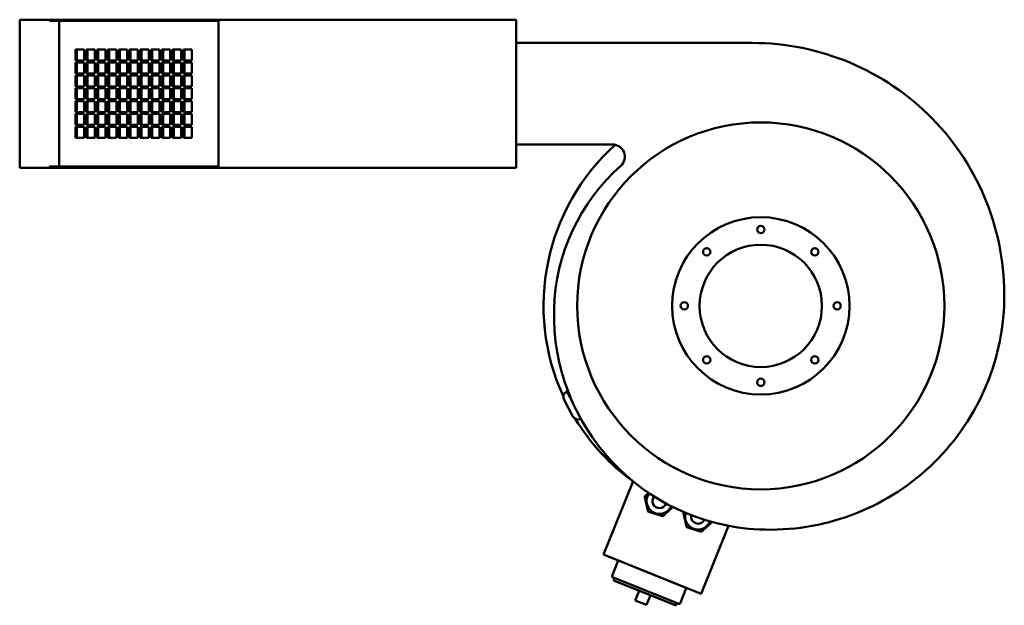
# Model space of a CAD drawing. Header units: millimetres. Extents: x 228 to 1032, y 206 to 685.
import ezdxf

# ---------------------------------------------------------------- set-up
doc = ezdxf.new("R2010")
doc.units = ezdxf.units.MM
doc.header["$LTSCALE"] = 3
doc.layers.add('Widoczne (ISO)', color=7, linetype='Continuous', lineweight=50)

msp = doc.modelspace()

# ---------------------------------------------------------------- linework, layer by layer
at = {"layer": 'Widoczne (ISO)'}
for p, q in [((227.71, 684.5), (252.05, 684.5)), ((227.71, 684.5), (227.71, 563.5)), ((252.05, 684.5), (389.1, 684.5)), ((252.05, 684.5), (252.05, 683.5)), ((389.99, 684.5), (389.1, 684.5)), ((389.1, 683.74), (389.1, 684.5)), ((389.99, 684.5), (633.29, 684.5)), ((633.29, 563.5), (633.29, 684.5)), ((252.05, 683.5), (389.1, 683.5)), ((259.83, 564.5), (259.83, 683.5)), ((389.1, 683.5), (389.1, 683.74)), ((389.1, 683.5), (389.99, 683.5)), ((390.29, 682.5), (390.29, 566.24)), ((273.38, 651), (273.38, 660)), ((273.38, 660), (280.27, 660)), ((274.34, 660), (274.34, 651)), ((280.27, 660), (280.27, 651)), ((282.19, 651), (282.19, 660)), ((282.19, 660), (289.08, 660)), ((283.15, 660), (283.15, 651)), ((289.08, 660), (289.08, 651)), ((291, 651), (291, 660)), ((291, 660), (297.89, 660)), ((291.96, 660), (291.96, 651)), ((297.89, 660), (297.89, 651)), ((299.81, 651), (299.81, 660)), ((299.81, 660), (306.7, 660)), ((300.77, 660), (300.77, 651)), ((306.7, 660), (306.7, 651)), ((308.61, 651), (308.61, 660)), ((308.61, 660), (315.51, 660)), ((309.58, 660), (309.58, 651)), ((315.51, 660), (315.51, 651)), ((317.42, 651), (317.42, 660)), ((317.42, 660), (324.32, 660)), ((318.39, 660), (318.39, 651)), ((324.32, 660), (324.32, 651)), ((326.23, 651), (326.23, 660)), ((326.23, 660), (333.13, 660)), ((327.2, 660), (327.2, 651)), ((333.13, 660), (333.13, 651)), ((335.04, 651), (335.04, 660)), ((335.04, 660), (341.94, 660)), ((336.01, 660), (336.01, 651)), ((341.94, 660), (341.94, 651)), ((343.85, 651), (343.85, 660)), ((343.85, 660), (350.75, 660)), ((344.82, 660), (344.82, 651)), ((350.75, 660), (350.75, 651)), ((352.66, 651), (352.66, 660)), ((352.66, 660), (359.56, 660)), ((353.63, 660), (353.63, 651)), ((359.56, 660), (359.56, 651)), ((361.47, 651), (361.47, 660)), ((361.47, 660), (368.37, 660)), ((362.44, 660), (362.44, 651)), ((368.37, 660), (368.37, 651)), ((633.29, 665.5), (826.19, 665.5)), ((280.27, 651), (273.38, 651)), ((273.38, 640.5), (273.38, 649.5)), ((273.38, 649.5), (280.27, 649.5)), ((274.34, 649.5), (274.34, 640.5)), ((280.27, 649.5), (280.27, 640.5)), ((289.08, 651), (282.19, 651)), ((282.19, 640.5), (282.19, 649.5)), ((282.19, 649.5), (289.08, 649.5)), ((283.15, 649.5), (283.15, 640.5)), ((289.08, 649.5), (289.08, 640.5)), ((297.89, 651), (291, 651)), ((291, 640.5), (291, 649.5)), ((291, 649.5), (297.89, 649.5)), ((291.96, 649.5), (291.96, 640.5)), ((297.89, 649.5), (297.89, 640.5)), ((306.7, 651), (299.81, 651)), ((299.81, 640.5), (299.81, 649.5)), ((299.81, 649.5), (306.7, 649.5)), ((300.77, 649.5), (300.77, 640.5)), ((306.7, 649.5), (306.7, 640.5)), ((315.51, 651), (308.61, 651)), ((308.61, 640.5), (308.61, 649.5)), ((308.61, 649.5), (315.51, 649.5)), ((309.58, 649.5), (309.58, 640.5)), ((315.51, 649.5), (315.51, 640.5)), ((324.32, 651), (317.42, 651)), ((317.42, 640.5), (317.42, 649.5)), ((317.42, 649.5), (324.32, 649.5)), ((318.39, 649.5), (318.39, 640.5)), ((324.32, 649.5), (324.32, 640.5)), ((333.13, 651), (326.23, 651)), ((326.23, 640.5), (326.23, 649.5)), ((326.23, 649.5), (333.13, 649.5)), ((327.2, 649.5), (327.2, 640.5)), ((333.13, 649.5), (333.13, 640.5)), ((341.94, 651), (335.04, 651)), ((335.04, 640.5), (335.04, 649.5)), ((335.04, 649.5), (341.94, 649.5)), ((336.01, 649.5), (336.01, 640.5)), ((341.94, 649.5), (341.94, 640.5)), ((350.75, 651), (343.85, 651)), ((343.85, 640.5), (343.85, 649.5)), ((343.85, 649.5), (350.75, 649.5)), ((344.82, 649.5), (344.82, 640.5)), ((350.75, 649.5), (350.75, 640.5)), ((359.56, 651), (352.66, 651)), ((352.66, 640.5), (352.66, 649.5)), ((352.66, 649.5), (359.56, 649.5)), ((353.63, 649.5), (353.63, 640.5)), ((359.56, 649.5), (359.56, 640.5)), ((368.37, 651), (361.47, 651)), ((361.47, 640.5), (361.47, 649.5)), ((361.47, 649.5), (368.37, 649.5)), ((362.44, 649.5), (362.44, 640.5)), ((368.37, 649.5), (368.37, 640.5)), ((280.27, 640.5), (273.38, 640.5)), ((273.38, 630), (273.38, 639)), ((273.38, 639), (280.27, 639)), ((274.34, 639), (274.34, 630)), ((280.27, 639), (280.27, 630)), ((289.08, 640.5), (282.19, 640.5)), ((282.19, 630), (282.19, 639)), ((282.19, 639), (289.08, 639)), ((283.15, 639), (283.15, 630)), ((289.08, 639), (289.08, 630)), ((297.89, 640.5), (291, 640.5)), ((291, 630), (291, 639)), ((291, 639), (297.89, 639)), ((291.96, 639), (291.96, 630)), ((297.89, 639), (297.89, 630)), ((306.7, 640.5), (299.81, 640.5)), ((299.81, 630), (299.81, 639)), ((299.81, 639), (306.7, 639)), ((300.77, 639), (300.77, 630)), ((306.7, 639), (306.7, 630)), ((315.51, 640.5), (308.61, 640.5)), ((308.61, 630), (308.61, 639)), ((308.61, 639), (315.51, 639)), ((309.58, 639), (309.58, 630)), ((315.51, 639), (315.51, 630)), ((324.32, 640.5), (317.42, 640.5)), ((317.42, 630), (317.42, 639)), ((317.42, 639), (324.32, 639)), ((318.39, 639), (318.39, 630)), ((324.32, 639), (324.32, 630)), ((333.13, 640.5), (326.23, 640.5)), ((326.23, 630), (326.23, 639)), ((326.23, 639), (333.13, 639)), ((327.2, 639), (327.2, 630)), ((333.13, 639), (333.13, 630)), ((341.94, 640.5), (335.04, 640.5)), ((335.04, 630), (335.04, 639)), ((335.04, 639), (341.94, 639)), ((336.01, 639), (336.01, 630)), ((341.94, 639), (341.94, 630)), ((350.75, 640.5), (343.85, 640.5)), ((343.85, 630), (343.85, 639)), ((343.85, 639), (350.75, 639)), ((344.82, 639), (344.82, 630)), ((350.75, 639), (350.75, 630)), ((359.56, 640.5), (352.66, 640.5)), ((352.66, 630), (352.66, 639)), ((352.66, 639), (359.56, 639)), ((353.63, 639), (353.63, 630)), ((359.56, 639), (359.56, 630)), ((368.37, 640.5), (361.47, 640.5)), ((361.47, 630), (361.47, 639)), ((361.47, 639), (368.37, 639)), ((362.44, 639), (362.44, 630)), ((368.37, 639), (368.37, 630)), ((280.27, 630), (273.38, 630)), ((273.38, 619.5), (273.38, 628.5)), ((273.38, 628.5), (280.27, 628.5)), ((274.34, 628.5), (274.34, 619.5)), ((280.27, 628.5), (280.27, 619.5)), ((289.08, 630), (282.19, 630)), ((282.19, 619.5), (282.19, 628.5)), ((282.19, 628.5), (289.08, 628.5)), ((283.15, 628.5), (283.15, 619.5)), ((289.08, 628.5), (289.08, 619.5)), ((297.89, 630), (291, 630)), ((291, 619.5), (291, 628.5)), ((291, 628.5), (297.89, 628.5)), ((291.96, 628.5), (291.96, 619.5)), ((297.89, 628.5), (297.89, 619.5)), ((306.7, 630), (299.81, 630)), ((299.81, 619.5), (299.81, 628.5)), ((299.81, 628.5), (306.7, 628.5)), ((300.77, 628.5), (300.77, 619.5)), ((306.7, 628.5), (306.7, 619.5)), ((315.51, 630), (308.61, 630)), ((308.61, 619.5), (308.61, 628.5)), ((308.61, 628.5), (315.51, 628.5)), ((309.58, 628.5), (309.58, 619.5)), ((315.51, 628.5), (315.51, 619.5)), ((324.32, 630), (317.42, 630)), ((317.42, 619.5), (317.42, 628.5)), ((317.42, 628.5), (324.32, 628.5)), ((318.39, 628.5), (318.39, 619.5)), ((324.32, 628.5), (324.32, 619.5)), ((333.13, 630), (326.23, 630)), ((326.23, 619.5), (326.23, 628.5)), ((326.23, 628.5), (333.13, 628.5)), ((327.2, 628.5), (327.2, 619.5)), ((333.13, 628.5), (333.13, 619.5)), ((341.94, 630), (335.04, 630)), ((335.04, 619.5), (335.04, 628.5)), ((335.04, 628.5), (341.94, 628.5)), ((336.01, 628.5), (336.01, 619.5)), ((341.94, 628.5), (341.94, 619.5)), ((350.75, 630), (343.85, 630)), ((343.85, 619.5), (343.85, 628.5)), ((343.85, 628.5), (350.75, 628.5)), ((344.82, 628.5), (344.82, 619.5)), ((350.75, 628.5), (350.75, 619.5)), ((359.56, 630), (352.66, 630)), ((352.66, 619.5), (352.66, 628.5)), ((352.66, 628.5), (359.56, 628.5)), ((353.63, 628.5), (353.63, 619.5)), ((359.56, 628.5), (359.56, 619.5)), ((368.37, 630), (361.47, 630)), ((361.47, 619.5), (361.47, 628.5)), ((361.47, 628.5), (368.37, 628.5)), ((362.44, 628.5), (362.44, 619.5)), ((368.37, 628.5), (368.37, 619.5)), ((280.27, 619.5), (273.38, 619.5)), ((273.38, 609), (273.38, 618)), ((273.38, 618), (280.27, 618)), ((274.34, 618), (274.34, 609)), ((280.27, 618), (280.27, 609)), ((289.08, 619.5), (282.19, 619.5)), ((282.19, 609), (282.19, 618)), ((282.19, 618), (289.08, 618)), ((283.15, 618), (283.15, 609)), ((289.08, 618), (289.08, 609)), ((297.89, 619.5), (291, 619.5)), ((291, 609), (291, 618)), ((291, 618), (297.89, 618)), ((291.96, 618), (291.96, 609)), ((297.89, 618), (297.89, 609)), ((306.7, 619.5), (299.81, 619.5)), ((299.81, 609), (299.81, 618)), ((299.81, 618), (306.7, 618)), ((300.77, 618), (300.77, 609)), ((306.7, 618), (306.7, 609)), ((315.51, 619.5), (308.61, 619.5)), ((308.61, 609), (308.61, 618)), ((308.61, 618), (315.51, 618)), ((309.58, 618), (309.58, 609)), ((315.51, 618), (315.51, 609)), ((324.32, 619.5), (317.42, 619.5)), ((317.42, 609), (317.42, 618)), ((317.42, 618), (324.32, 618)), ((318.39, 618), (318.39, 609)), ((324.32, 618), (324.32, 609)), ((333.13, 619.5), (326.23, 619.5)), ((326.23, 609), (326.23, 618)), ((326.23, 618), (333.13, 618)), ((327.2, 618), (327.2, 609)), ((333.13, 618), (333.13, 609)), ((341.94, 619.5), (335.04, 619.5)), ((335.04, 609), (335.04, 618)), ((335.04, 618), (341.94, 618)), ((336.01, 618), (336.01, 609)), ((341.94, 618), (341.94, 609)), ((350.75, 619.5), (343.85, 619.5)), ((343.85, 609), (343.85, 618)), ((343.85, 618), (350.75, 618)), ((344.82, 618), (344.82, 609)), ((350.75, 618), (350.75, 609)), ((359.56, 619.5), (352.66, 619.5)), ((352.66, 609), (352.66, 618)), ((352.66, 618), (359.56, 618)), ((353.63, 618), (353.63, 609)), ((359.56, 618), (359.56, 609)), ((368.37, 619.5), (361.47, 619.5)), ((361.47, 609), (361.47, 618)), ((361.47, 618), (368.37, 618)), ((362.44, 618), (362.44, 609)), ((368.37, 618), (368.37, 609)), ((280.27, 609), (273.38, 609)), ((273.38, 598.5), (273.38, 607.5)), ((273.38, 607.5), (280.27, 607.5)), ((274.34, 607.5), (274.34, 598.5)), ((280.27, 607.5), (280.27, 598.5)), ((289.08, 609), (282.19, 609)), ((282.19, 598.5), (282.19, 607.5)), ((282.19, 607.5), (289.08, 607.5)), ((283.15, 607.5), (283.15, 598.5)), ((289.08, 607.5), (289.08, 598.5)), ((297.89, 609), (291, 609)), ((291, 598.5), (291, 607.5)), ((291, 607.5), (297.89, 607.5)), ((291.96, 607.5), (291.96, 598.5)), ((297.89, 607.5), (297.89, 598.5)), ((306.7, 609), (299.81, 609)), ((299.81, 598.5), (299.81, 607.5)), ((299.81, 607.5), (306.7, 607.5)), ((300.77, 607.5), (300.77, 598.5)), ((306.7, 607.5), (306.7, 598.5)), ((315.51, 609), (308.61, 609)), ((308.61, 598.5), (308.61, 607.5)), ((308.61, 607.5), (315.51, 607.5)), ((309.58, 607.5), (309.58, 598.5)), ((315.51, 607.5), (315.51, 598.5)), ((324.32, 609), (317.42, 609)), ((317.42, 598.5), (317.42, 607.5)), ((317.42, 607.5), (324.32, 607.5)), ((318.39, 607.5), (318.39, 598.5)), ((324.32, 607.5), (324.32, 598.5)), ((333.13, 609), (326.23, 609)), ((326.23, 598.5), (326.23, 607.5)), ((326.23, 607.5), (333.13, 607.5)), ((327.2, 607.5), (327.2, 598.5)), ((333.13, 607.5), (333.13, 598.5)), ((341.94, 609), (335.04, 609)), ((335.04, 598.5), (335.04, 607.5)), ((335.04, 607.5), (341.94, 607.5)), ((336.01, 607.5), (336.01, 598.5)), ((341.94, 607.5), (341.94, 598.5)), ((350.75, 609), (343.85, 609)), ((343.85, 598.5), (343.85, 607.5)), ((343.85, 607.5), (350.75, 607.5)), ((344.82, 607.5), (344.82, 598.5)), ((350.75, 607.5), (350.75, 598.5)), ((359.56, 609), (352.66, 609)), ((352.66, 598.5), (352.66, 607.5)), ((352.66, 607.5), (359.56, 607.5)), ((353.63, 607.5), (353.63, 598.5)), ((359.56, 607.5), (359.56, 598.5)), ((368.37, 609), (361.47, 609)), ((361.47, 598.5), (361.47, 607.5)), ((361.47, 607.5), (368.37, 607.5)), ((362.44, 607.5), (362.44, 598.5)), ((368.37, 607.5), (368.37, 598.5)), ((280.27, 598.5), (273.38, 598.5)), ((273.38, 588), (273.38, 597)), ((273.38, 597), (280.27, 597)), ((274.34, 597), (274.34, 588)), ((280.27, 597), (280.27, 588)), ((289.08, 598.5), (282.19, 598.5)), ((282.19, 588), (282.19, 597)), ((282.19, 597), (289.08, 597)), ((283.15, 597), (283.15, 588)), ((289.08, 597), (289.08, 588)), ((297.89, 598.5), (291, 598.5)), ((291, 588), (291, 597)), ((291, 597), (297.89, 597)), ((291.96, 597), (291.96, 588)), ((297.89, 597), (297.89, 588)), ((306.7, 598.5), (299.81, 598.5)), ((299.81, 588), (299.81, 597)), ((299.81, 597), (306.7, 597)), ((300.77, 597), (300.77, 588)), ((306.7, 597), (306.7, 588)), ((315.51, 598.5), (308.61, 598.5)), ((308.61, 588), (308.61, 597)), ((308.61, 597), (315.51, 597)), ((309.58, 597), (309.58, 588)), ((315.51, 597), (315.51, 588)), ((324.32, 598.5), (317.42, 598.5)), ((317.42, 588), (317.42, 597)), ((317.42, 597), (324.32, 597)), ((318.39, 597), (318.39, 588)), ((324.32, 597), (324.32, 588)), ((333.13, 598.5), (326.23, 598.5)), ((326.23, 588), (326.23, 597)), ((326.23, 597), (333.13, 597)), ((327.2, 597), (327.2, 588)), ((333.13, 597), (333.13, 588)), ((341.94, 598.5), (335.04, 598.5)), ((335.04, 588), (335.04, 597)), ((335.04, 597), (341.94, 597)), ((336.01, 597), (336.01, 588)), ((341.94, 597), (341.94, 588)), ((350.75, 598.5), (343.85, 598.5)), ((343.85, 588), (343.85, 597)), ((343.85, 597), (350.75, 597)), ((344.82, 597), (344.82, 588)), ((350.75, 597), (350.75, 588)), ((359.56, 598.5), (352.66, 598.5)), ((352.66, 588), (352.66, 597)), ((352.66, 597), (359.56, 597)), ((353.63, 597), (353.63, 588)), ((359.56, 597), (359.56, 588)), ((368.37, 598.5), (361.47, 598.5)), ((361.47, 588), (361.47, 597)), ((361.47, 597), (368.37, 597)), ((362.44, 597), (362.44, 588)), ((368.37, 597), (368.37, 588)), ((280.27, 588), (273.38, 588)), ((289.08, 588), (282.19, 588)), ((297.89, 588), (291, 588)), ((306.7, 588), (299.81, 588)), ((315.51, 588), (308.61, 588)), ((324.32, 588), (317.42, 588)), ((333.13, 588), (326.23, 588)), ((341.94, 588), (335.04, 588)), ((350.75, 588), (343.85, 588)), ((359.56, 588), (352.66, 588)), ((368.37, 588), (361.47, 588)), ((712.19, 582.5), (633.29, 582.5)), ((252.05, 563.5), (227.71, 563.5)), ((252.05, 564.5), (389.1, 564.5)), ((252.05, 563.5), (252.05, 564.5)), ((252.05, 563.5), (389.1, 563.5)), ((389.99, 564.5), (389.1, 564.5)), ((389.1, 564.5), (389.1, 564.27)), ((389.1, 564.27), (389.1, 563.5)), ((389.99, 563.5), (389.1, 563.5)), ((389.99, 563.5), (633.29, 563.5)), ((390.29, 566.24), (390.29, 565.5)), ((674.47, 380.21), (674.84, 380.41)), ((674.84, 380.41), (675.32, 381.96)), ((674.84, 380.41), (675.52, 379.14)), ((675.52, 379.14), (679.65, 371.38)), ((672.5, 373.76), (679.76, 360.11)), ((686.21, 358.14), (686.25, 358.16)), ((728.96, 307.05), (704.83, 247.33)), ((738.7, 294.98), (738.45, 294.15)), ((741.06, 282.74), (741.65, 282.11)), ((770.15, 282), (769.99, 281.48)), ((752.84, 278.67), (753.68, 278.87)), ((772.54, 270.06), (773.13, 269.42)), ((784.3, 265.92), (785.14, 266.11)), ((807, 270.64), (784.57, 215.12)), ((704.83, 247.33), (784.57, 215.12)), ((716.81, 242.28), (711.74, 229.74)), ((716.34, 242.47), (716.16, 242.54)), ((716.34, 242.47), (772.9, 219.61)), ((712.23, 228.6), (766.23, 206.78)), ((713.73, 227.99), (713.23, 226.74)), ((713.64, 225.76), (763.25, 205.72)), ((733.81, 217.61), (730.62, 209.73)), ((772.44, 219.8), (767.37, 207.26)), ((773.09, 219.54), (772.9, 219.61)), ((730.62, 209.73), (739.89, 205.99)), ((743.08, 213.87), (739.89, 205.99)), ((764.73, 207.39), (764.22, 206.14))]:
    msp.add_line(p, q, dxfattribs=at)
for centre, radius in [((833.29, 450.5), 150), ((833.29, 450.5), 72.5), ((833.29, 513), 3), ((833.29, 450.5), 50), ((789.1, 494.7), 3), ((877.49, 494.7), 3), ((770.79, 450.5), 3), ((895.79, 450.5), 3), ((789.1, 406.31), 3), ((877.49, 406.31), 3), ((833.29, 388), 3)]:
    msp.add_circle(centre, radius, dxfattribs=at)
for centre, radius, start, end in [((826.19, 459.4), 206.1, 358.81449, 90), ((833.29, 450.5), 177.5, 132.07031, 204.64754), ((712.19, 572.5), 10, 311.63213, 90), ((826.79, 443.57), 162.5, 131.63213, 178.46509), ((840.69, 459.1), 191.6, 267.47084, 358.81449), ((839.99, 443.22), 175.7, 178.46509, 267.47084), ((676.71, 376), 4.77, 118, 208), ((683.97, 362.35), 4.77, 208, 298), ((833.29, 450.5), 177.5, 211.35246, 233.98042), ((750.48, 290.91), 10.5, 142.56898, 336.54687), ((750.48, 290.91), 5.75, 138.94329, 340.17257), ((782, 278.17), 10.5, 163.07958, 338.20411), ((782, 278.17), 5.75, 167.30531, 333.97838), ((716.23, 242.73), 0.2, 158, 248), ((712.55, 229.41), 0.875, 158, 248), ((713.92, 226.46), 0.75, 158, 248), ((773.16, 219.73), 0.2, 248, 338), ((763.53, 206.42), 0.75, 248, 338), ((766.56, 207.59), 0.875, 248, 338)]:
    msp.add_arc(centre, radius, start, end, dxfattribs=at)
for points, knots in [([(390.29, 682.5), (390.29, 682.82), (390.27, 683.06), (390.11, 683.92), (390.04, 684.24), (389.99, 684.5)], [0.0644537, 0.0644537, 0.0644537, 0.0644537, 0.176922, 0.176922, 0.2777266, 0.2777266, 0.2777266, 0.2777266]), ([(389.99, 683.5), (390.01, 683.46), (390.03, 683.41), (390.11, 683.2), (390.17, 683.07), (390.25, 682.81), (390.28, 682.7), (390.29, 682.56), (390.29, 682.53), (390.29, 682.5)], [0.0924297, 0.0924297, 0.0924297, 0.0924297, 0.114477, 0.114477, 0.1973035, 0.1973035, 0.2721715, 0.2721715, 0.2897727, 0.2897727, 0.2897727, 0.2897727]), ([(390.29, 565.5), (390.29, 565.41), (390.29, 565.21), (390.2, 564.49), (390.1, 564.06), (389.99, 563.5)], [-3.3573327, -3.3573327, -3.3573327, -3.3573327, -3.2951405, -3.2951405, -3.2151904, -3.2151904, -3.2151904, -3.2151904]), ([(390.29, 565.87), (390.29, 565.75), (390.29, 565.63), (390.29, 565.51), (390.29, 565.51), (390.29, 565.5)], [0, 0, 0, 0, 0.03656434, 0.03656434, 0.0369795, 0.0369795, 0.0369795, 0.0369795])]:
    msp.add_open_spline(points, degree=3, knots=knots, dxfattribs=at)
for points, weights in [([(675.52, 379.14), (674.95, 380.21), (675.33, 381.91)], [1.51234051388, 1.51234051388, 1.44665995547]), ([(676.92, 377.8), (675.94, 378.35), (675.52, 379.14)], [1.47641183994, 1.51234051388, 1.51234051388]), ([(741.06, 282.74), (739.75, 288.45), (738.45, 294.15)], [1.05441349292, 1.19428937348, 1.05441349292]), ([(738.7, 294.98), (740.22, 296.39), (741.59, 297.66)], [1.05441349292, 1.10016853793, 1.11598955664]), ([(752.84, 278.67), (747.25, 280.39), (741.65, 282.11)], [1.05441349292, 1.19428937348, 1.05441349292]), ([(761.42, 286.06), (757.63, 282.54), (753.68, 278.87)], [1.07690506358, 1.18195613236, 1.05441349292]), ([(772.54, 270.06), (771.27, 275.77), (769.99, 281.48)], [1.05441349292, 1.19428937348, 1.05441349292]), ([(793.48, 273.79), (789.34, 269.98), (785.14, 266.11)], [1.06202506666, 1.19037398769, 1.05441349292]), ([(784.3, 265.92), (778.71, 267.67), (773.13, 269.42)], [1.05441349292, 1.19428937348, 1.05441349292])]:
    msp.add_rational_spline(points, weights, degree=2, dxfattribs=at)

doc.saveas('drawing.dxf')
